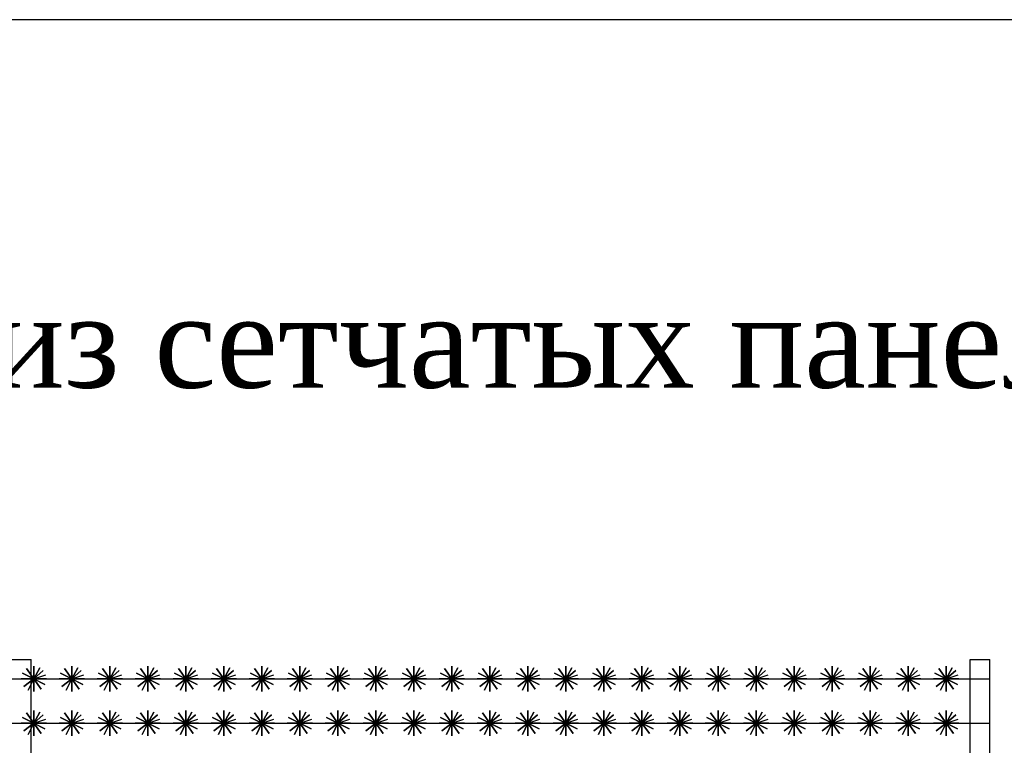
# Model space of a CAD drawing. Header units: inches. Extents: x 9403 to 10041, y 45 to 1090.
# Tile 15 of 41: x 9619 to 9661, y 370 to 400. Entities that reach past the tile are written whole.
import ezdxf
from ezdxf.enums import TextEntityAlignment as Align

# ---------------------------------------------------------------- set-up
doc = ezdxf.new("R2010")
doc.units = ezdxf.units.IN
doc.header["$MEASUREMENT"] = 0
doc.layers.add('Водопровод 2', color=7, linetype='Continuous')
doc.styles.add('TIEMS', font='times.ttf')

msp = doc.modelspace()

# ---------------------------------------------------------------- linework, layer by layer
at = {"color": 1, "linetype": 'ByBlock', "lineweight": 30}
for points in [[(9618.864, 373.228), (9619.696, 373.228)], [(9619.696, 363.394), (9619.696, 373.228)], [(9659.611, 363.395), (9659.611, 373.229)], [(9659.611, 373.229), (9660.443, 373.229)], [(9660.443, 363.395), (9660.443, 373.229)]]:
    msp.add_lwpolyline(points, dxfattribs=at)
for points in [[(9619.799, 372.412), (9620.207, 372.765), (9619.799, 372.412), (9619.486, 372.851), (9619.799, 372.412), (9619.374, 372.081), (9619.799, 372.412), (9620.112, 371.974), (9619.799, 372.412), (9620.338, 372.412), (9619.26, 372.412), (9619.799, 372.412), (9619.799, 371.874), (9619.799, 372.951), (9619.799, 372.412), (9620.278, 372.166), (9619.32, 372.659), (9619.799, 372.412), (9619.568, 371.926), (9619.799, 372.412), (9620.056, 372.886), (9619.799, 372.412), (9620.31, 372.584)], [(9621.415, 372.412), (9621.823, 372.765), (9621.415, 372.412), (9621.102, 372.851), (9621.415, 372.412), (9620.99, 372.081), (9621.415, 372.412), (9621.728, 371.974), (9621.415, 372.412), (9621.954, 372.412), (9620.876, 372.412), (9621.415, 372.412), (9621.415, 371.874), (9621.415, 372.951), (9621.415, 372.412), (9621.894, 372.166), (9620.936, 372.659), (9621.415, 372.412), (9621.185, 371.926), (9621.415, 372.412), (9621.672, 372.886), (9621.415, 372.412), (9621.926, 372.584)], [(9623.031, 372.412), (9623.439, 372.765), (9623.031, 372.412), (9622.718, 372.851), (9623.031, 372.412), (9622.607, 372.081), (9623.031, 372.412), (9623.344, 371.974), (9623.031, 372.412), (9623.57, 372.412), (9622.493, 372.412), (9623.031, 372.412), (9623.031, 371.874), (9623.031, 372.951), (9623.031, 372.412), (9623.51, 372.166), (9622.552, 372.659), (9623.031, 372.412), (9622.801, 371.926), (9623.031, 372.412), (9623.289, 372.886), (9623.031, 372.412), (9623.542, 372.584)], [(9624.647, 372.412), (9625.055, 372.765), (9624.647, 372.412), (9624.334, 372.851), (9624.647, 372.412), (9624.223, 372.081), (9624.647, 372.412), (9624.961, 371.974), (9624.647, 372.412), (9625.186, 372.412), (9624.109, 372.412), (9624.647, 372.412), (9624.647, 371.874), (9624.647, 372.951), (9624.647, 372.412), (9625.126, 372.166), (9624.169, 372.659), (9624.647, 372.412), (9624.417, 371.926), (9624.647, 372.412), (9624.905, 372.886), (9624.647, 372.412), (9625.158, 372.584)], [(9626.264, 372.412), (9626.671, 372.765), (9626.264, 372.412), (9625.951, 372.851), (9626.264, 372.412), (9625.839, 372.081), (9626.264, 372.412), (9626.577, 371.974), (9626.264, 372.412), (9626.802, 372.412), (9625.725, 372.412), (9626.264, 372.412), (9626.264, 371.874), (9626.264, 372.951), (9626.264, 372.412), (9626.743, 372.166), (9625.785, 372.659), (9626.264, 372.412), (9626.033, 371.926), (9626.264, 372.412), (9626.521, 372.886), (9626.264, 372.412), (9626.774, 372.584)], [(9627.88, 372.412), (9628.287, 372.765), (9627.88, 372.412), (9627.567, 372.851), (9627.88, 372.412), (9627.455, 372.081), (9627.88, 372.412), (9628.193, 371.974), (9627.88, 372.412), (9628.419, 372.412), (9627.341, 372.412), (9627.88, 372.412), (9627.88, 371.874), (9627.88, 372.951), (9627.88, 372.412), (9628.359, 372.166), (9627.401, 372.659), (9627.88, 372.412), (9627.649, 371.926), (9627.88, 372.412), (9628.137, 372.886), (9627.88, 372.412), (9628.39, 372.584)], [(9629.496, 372.412), (9629.904, 372.765), (9629.496, 372.412), (9629.183, 372.851), (9629.496, 372.412), (9629.071, 372.081), (9629.496, 372.412), (9629.809, 371.974), (9629.496, 372.412), (9630.035, 372.412), (9628.957, 372.412), (9629.496, 372.412), (9629.496, 371.874), (9629.496, 372.951), (9629.496, 372.412), (9629.975, 372.166), (9629.017, 372.659), (9629.496, 372.412), (9629.265, 371.926), (9629.496, 372.412), (9629.753, 372.886), (9629.496, 372.412), (9630.007, 372.584)], [(9631.112, 372.412), (9631.52, 372.765), (9631.112, 372.412), (9630.799, 372.851), (9631.112, 372.412), (9630.687, 372.081), (9631.112, 372.412), (9631.425, 371.974), (9631.112, 372.412), (9631.651, 372.412), (9630.573, 372.412), (9631.112, 372.412), (9631.112, 371.874), (9631.112, 372.951), (9631.112, 372.412), (9631.591, 372.166), (9630.633, 372.659), (9631.112, 372.412), (9630.882, 371.926), (9631.112, 372.412), (9631.369, 372.886), (9631.112, 372.412), (9631.623, 372.584)], [(9632.728, 372.412), (9633.136, 372.765), (9632.728, 372.412), (9632.415, 372.851), (9632.728, 372.412), (9632.304, 372.081), (9632.728, 372.412), (9633.041, 371.974), (9632.728, 372.412), (9633.267, 372.412), (9632.19, 372.412), (9632.728, 372.412), (9632.728, 371.874), (9632.728, 372.951), (9632.728, 372.412), (9633.207, 372.166), (9632.249, 372.659), (9632.728, 372.412), (9632.498, 371.926), (9632.728, 372.412), (9632.986, 372.886), (9632.728, 372.412), (9633.239, 372.584)], [(9634.345, 372.412), (9634.752, 372.765), (9634.345, 372.412), (9634.031, 372.851), (9634.345, 372.412), (9633.92, 372.081), (9634.345, 372.412), (9634.658, 371.974), (9634.345, 372.412), (9634.883, 372.412), (9633.806, 372.412), (9634.345, 372.412), (9634.345, 371.874), (9634.345, 372.951), (9634.345, 372.412), (9634.823, 372.166), (9633.866, 372.659), (9634.345, 372.412), (9634.114, 371.926), (9634.345, 372.412), (9634.602, 372.886), (9634.345, 372.412), (9634.855, 372.584)], [(9635.961, 372.412), (9636.368, 372.765), (9635.961, 372.412), (9635.648, 372.851), (9635.961, 372.412), (9635.536, 372.081), (9635.961, 372.412), (9636.274, 371.974), (9635.961, 372.412), (9636.499, 372.412), (9635.422, 372.412), (9635.961, 372.412), (9635.961, 371.874), (9635.961, 372.951), (9635.961, 372.412), (9636.44, 372.166), (9635.482, 372.659), (9635.961, 372.412), (9635.73, 371.926), (9635.961, 372.412), (9636.218, 372.886), (9635.961, 372.412), (9636.471, 372.584)], [(9637.577, 372.412), (9637.984, 372.765), (9637.577, 372.412), (9637.264, 372.851), (9637.577, 372.412), (9637.152, 372.081), (9637.577, 372.412), (9637.89, 371.974), (9637.577, 372.412), (9638.116, 372.412), (9637.038, 372.412), (9637.577, 372.412), (9637.577, 371.874), (9637.577, 372.951), (9637.577, 372.412), (9638.056, 372.166), (9637.098, 372.659), (9637.577, 372.412), (9637.346, 371.926), (9637.577, 372.412), (9637.834, 372.886), (9637.577, 372.412), (9638.087, 372.584)], [(9639.193, 372.412), (9639.601, 372.765), (9639.193, 372.412), (9638.88, 372.851), (9639.193, 372.412), (9638.768, 372.081), (9639.193, 372.412), (9639.506, 371.974), (9639.193, 372.412), (9639.732, 372.412), (9638.654, 372.412), (9639.193, 372.412), (9639.193, 371.874), (9639.193, 372.951), (9639.193, 372.412), (9639.672, 372.166), (9638.714, 372.659), (9639.193, 372.412), (9638.962, 371.926), (9639.193, 372.412), (9639.45, 372.886), (9639.193, 372.412), (9639.704, 372.584)], [(9640.809, 372.412), (9641.217, 372.765), (9640.809, 372.412), (9640.496, 372.851), (9640.809, 372.412), (9640.384, 372.081), (9640.809, 372.412), (9641.122, 371.974), (9640.809, 372.412), (9641.348, 372.412), (9640.27, 372.412), (9640.809, 372.412), (9640.809, 371.874), (9640.809, 372.951), (9640.809, 372.412), (9641.288, 372.166), (9640.33, 372.659), (9640.809, 372.412), (9640.579, 371.926), (9640.809, 372.412), (9641.066, 372.886), (9640.809, 372.412), (9641.32, 372.584)], [(9642.425, 372.412), (9642.833, 372.765), (9642.425, 372.412), (9642.112, 372.851), (9642.425, 372.412), (9642.001, 372.081), (9642.425, 372.412), (9642.738, 371.974), (9642.425, 372.412), (9642.964, 372.412), (9641.887, 372.412), (9642.425, 372.412), (9642.425, 371.874), (9642.425, 372.951), (9642.425, 372.412), (9642.904, 372.166), (9641.946, 372.659), (9642.425, 372.412), (9642.195, 371.926), (9642.425, 372.412), (9642.683, 372.886), (9642.425, 372.412), (9642.936, 372.584)], [(9644.042, 372.412), (9644.449, 372.765), (9644.042, 372.412), (9643.728, 372.851), (9644.042, 372.412), (9643.617, 372.081), (9644.042, 372.412), (9644.355, 371.974), (9644.042, 372.412), (9644.58, 372.412), (9643.503, 372.412), (9644.042, 372.412), (9644.042, 371.874), (9644.042, 372.951), (9644.042, 372.412), (9644.52, 372.166), (9643.563, 372.659), (9644.042, 372.412), (9643.811, 371.926), (9644.042, 372.412), (9644.299, 372.886), (9644.042, 372.412), (9644.552, 372.584)], [(9645.658, 372.412), (9646.065, 372.765), (9645.658, 372.412), (9645.345, 372.851), (9645.658, 372.412), (9645.233, 372.081), (9645.658, 372.412), (9645.971, 371.974), (9645.658, 372.412), (9646.196, 372.412), (9645.119, 372.412), (9645.658, 372.412), (9645.658, 371.874), (9645.658, 372.951), (9645.658, 372.412), (9646.137, 372.166), (9645.179, 372.659), (9645.658, 372.412), (9645.427, 371.926), (9645.658, 372.412), (9645.915, 372.886), (9645.658, 372.412), (9646.168, 372.584)], [(9647.274, 372.412), (9647.681, 372.765), (9647.274, 372.412), (9646.961, 372.851), (9647.274, 372.412), (9646.849, 372.081), (9647.274, 372.412), (9647.587, 371.974), (9647.274, 372.412), (9647.813, 372.412), (9646.735, 372.412), (9647.274, 372.412), (9647.274, 371.874), (9647.274, 372.951), (9647.274, 372.412), (9647.753, 372.166), (9646.795, 372.659), (9647.274, 372.412), (9647.043, 371.926), (9647.274, 372.412), (9647.531, 372.886), (9647.274, 372.412), (9647.784, 372.584)], [(9648.89, 372.412), (9649.298, 372.765), (9648.89, 372.412), (9648.577, 372.851), (9648.89, 372.412), (9648.465, 372.081), (9648.89, 372.412), (9649.203, 371.974), (9648.89, 372.412), (9649.429, 372.412), (9648.351, 372.412), (9648.89, 372.412), (9648.89, 371.874), (9648.89, 372.951), (9648.89, 372.412), (9649.369, 372.166), (9648.411, 372.659), (9648.89, 372.412), (9648.659, 371.926), (9648.89, 372.412), (9649.147, 372.886), (9648.89, 372.412), (9649.401, 372.584)], [(9650.506, 372.412), (9650.914, 372.765), (9650.506, 372.412), (9650.193, 372.851), (9650.506, 372.412), (9650.081, 372.081), (9650.506, 372.412), (9650.819, 371.974), (9650.506, 372.412), (9651.045, 372.412), (9649.967, 372.412), (9650.506, 372.412), (9650.506, 371.874), (9650.506, 372.951), (9650.506, 372.412), (9650.985, 372.166), (9650.027, 372.659), (9650.506, 372.412), (9650.276, 371.926), (9650.506, 372.412), (9650.764, 372.886), (9650.506, 372.412), (9651.017, 372.584)], [(9652.122, 372.412), (9652.53, 372.765), (9652.122, 372.412), (9651.809, 372.851), (9652.122, 372.412), (9651.698, 372.081), (9652.122, 372.412), (9652.435, 371.974), (9652.122, 372.412), (9652.661, 372.412), (9651.584, 372.412), (9652.122, 372.412), (9652.122, 371.874), (9652.122, 372.951), (9652.122, 372.412), (9652.601, 372.166), (9651.644, 372.659), (9652.122, 372.412), (9651.892, 371.926), (9652.122, 372.412), (9652.38, 372.886), (9652.122, 372.412), (9652.633, 372.584)], [(9653.739, 372.412), (9654.146, 372.765), (9653.739, 372.412), (9653.425, 372.851), (9653.739, 372.412), (9653.314, 372.081), (9653.739, 372.412), (9654.052, 371.974), (9653.739, 372.412), (9654.277, 372.412), (9653.2, 372.412), (9653.739, 372.412), (9653.739, 371.874), (9653.739, 372.951), (9653.739, 372.412), (9654.217, 372.166), (9653.26, 372.659), (9653.739, 372.412), (9653.508, 371.926), (9653.739, 372.412), (9653.996, 372.886), (9653.739, 372.412), (9654.249, 372.584)], [(9655.355, 372.412), (9655.762, 372.765), (9655.355, 372.412), (9655.042, 372.851), (9655.355, 372.412), (9654.93, 372.081), (9655.355, 372.412), (9655.668, 371.974), (9655.355, 372.412), (9655.893, 372.412), (9654.816, 372.412), (9655.355, 372.412), (9655.355, 371.874), (9655.355, 372.951), (9655.355, 372.412), (9655.834, 372.166), (9654.876, 372.659), (9655.355, 372.412), (9655.124, 371.926), (9655.355, 372.412), (9655.612, 372.886), (9655.355, 372.412), (9655.865, 372.584)], [(9656.971, 372.412), (9657.378, 372.765), (9656.971, 372.412), (9656.658, 372.851), (9656.971, 372.412), (9656.546, 372.081), (9656.971, 372.412), (9657.284, 371.974), (9656.971, 372.412), (9657.51, 372.412), (9656.432, 372.412), (9656.971, 372.412), (9656.971, 371.874), (9656.971, 372.951), (9656.971, 372.412), (9657.45, 372.166), (9656.492, 372.659), (9656.971, 372.412), (9656.74, 371.926), (9656.971, 372.412), (9657.228, 372.886), (9656.971, 372.412), (9657.481, 372.584)], [(9658.587, 372.412), (9658.995, 372.765), (9658.587, 372.412), (9658.274, 372.851), (9658.587, 372.412), (9658.162, 372.081), (9658.587, 372.412), (9658.9, 371.974), (9658.587, 372.412), (9659.126, 372.412), (9658.048, 372.412), (9658.587, 372.412), (9658.587, 371.874), (9658.587, 372.951), (9658.587, 372.412), (9659.066, 372.166), (9658.108, 372.659), (9658.587, 372.412), (9658.356, 371.926), (9658.587, 372.412), (9658.844, 372.886), (9658.587, 372.412), (9659.098, 372.584)], [(9618.864, 372.412), (9660.443, 372.412)], [(9619.799, 370.527), (9620.207, 370.879), (9619.799, 370.527), (9619.486, 370.965), (9619.799, 370.527), (9619.374, 370.196), (9619.799, 370.527), (9620.112, 370.089), (9619.799, 370.527), (9620.338, 370.527), (9619.26, 370.527), (9619.799, 370.527), (9619.799, 369.988), (9619.799, 371.066), (9619.799, 370.527), (9620.278, 370.28), (9619.32, 370.774), (9619.799, 370.527), (9619.568, 370.04), (9619.799, 370.527), (9620.056, 371), (9619.799, 370.527), (9620.31, 370.699)], [(9621.415, 370.527), (9621.823, 370.879), (9621.415, 370.527), (9621.102, 370.965), (9621.415, 370.527), (9620.99, 370.196), (9621.415, 370.527), (9621.728, 370.089), (9621.415, 370.527), (9621.954, 370.527), (9620.876, 370.527), (9621.415, 370.527), (9621.415, 369.988), (9621.415, 371.066), (9621.415, 370.527), (9621.894, 370.28), (9620.936, 370.774), (9621.415, 370.527), (9621.185, 370.04), (9621.415, 370.527), (9621.672, 371), (9621.415, 370.527), (9621.926, 370.699)], [(9623.031, 370.527), (9623.439, 370.879), (9623.031, 370.527), (9622.718, 370.965), (9623.031, 370.527), (9622.607, 370.196), (9623.031, 370.527), (9623.344, 370.089), (9623.031, 370.527), (9623.57, 370.527), (9622.493, 370.527), (9623.031, 370.527), (9623.031, 369.988), (9623.031, 371.066), (9623.031, 370.527), (9623.51, 370.28), (9622.552, 370.774), (9623.031, 370.527), (9622.801, 370.04), (9623.031, 370.527), (9623.289, 371), (9623.031, 370.527), (9623.542, 370.699)], [(9624.647, 370.527), (9625.055, 370.879), (9624.647, 370.527), (9624.334, 370.965), (9624.647, 370.527), (9624.223, 370.196), (9624.647, 370.527), (9624.961, 370.089), (9624.647, 370.527), (9625.186, 370.527), (9624.109, 370.527), (9624.647, 370.527), (9624.647, 369.988), (9624.647, 371.066), (9624.647, 370.527), (9625.126, 370.28), (9624.169, 370.774), (9624.647, 370.527), (9624.417, 370.04), (9624.647, 370.527), (9624.905, 371), (9624.647, 370.527), (9625.158, 370.699)], [(9626.264, 370.527), (9626.671, 370.879), (9626.264, 370.527), (9625.951, 370.965), (9626.264, 370.527), (9625.839, 370.196), (9626.264, 370.527), (9626.577, 370.089), (9626.264, 370.527), (9626.802, 370.527), (9625.725, 370.527), (9626.264, 370.527), (9626.264, 369.988), (9626.264, 371.066), (9626.264, 370.527), (9626.743, 370.28), (9625.785, 370.774), (9626.264, 370.527), (9626.033, 370.04), (9626.264, 370.527), (9626.521, 371), (9626.264, 370.527), (9626.774, 370.699)], [(9627.88, 370.527), (9628.287, 370.879), (9627.88, 370.527), (9627.567, 370.965), (9627.88, 370.527), (9627.455, 370.196), (9627.88, 370.527), (9628.193, 370.089), (9627.88, 370.527), (9628.419, 370.527), (9627.341, 370.527), (9627.88, 370.527), (9627.88, 369.988), (9627.88, 371.066), (9627.88, 370.527), (9628.359, 370.28), (9627.401, 370.774), (9627.88, 370.527), (9627.649, 370.04), (9627.88, 370.527), (9628.137, 371), (9627.88, 370.527), (9628.39, 370.699)], [(9629.496, 370.527), (9629.904, 370.879), (9629.496, 370.527), (9629.183, 370.965), (9629.496, 370.527), (9629.071, 370.196), (9629.496, 370.527), (9629.809, 370.089), (9629.496, 370.527), (9630.035, 370.527), (9628.957, 370.527), (9629.496, 370.527), (9629.496, 369.988), (9629.496, 371.066), (9629.496, 370.527), (9629.975, 370.28), (9629.017, 370.774), (9629.496, 370.527), (9629.265, 370.04), (9629.496, 370.527), (9629.753, 371), (9629.496, 370.527), (9630.007, 370.699)], [(9631.112, 370.527), (9631.52, 370.879), (9631.112, 370.527), (9630.799, 370.965), (9631.112, 370.527), (9630.687, 370.196), (9631.112, 370.527), (9631.425, 370.089), (9631.112, 370.527), (9631.651, 370.527), (9630.573, 370.527), (9631.112, 370.527), (9631.112, 369.988), (9631.112, 371.066), (9631.112, 370.527), (9631.591, 370.28), (9630.633, 370.774), (9631.112, 370.527), (9630.882, 370.04), (9631.112, 370.527), (9631.369, 371), (9631.112, 370.527), (9631.623, 370.699)], [(9632.728, 370.527), (9633.136, 370.879), (9632.728, 370.527), (9632.415, 370.965), (9632.728, 370.527), (9632.304, 370.196), (9632.728, 370.527), (9633.041, 370.089), (9632.728, 370.527), (9633.267, 370.527), (9632.19, 370.527), (9632.728, 370.527), (9632.728, 369.988), (9632.728, 371.066), (9632.728, 370.527), (9633.207, 370.28), (9632.249, 370.774), (9632.728, 370.527), (9632.498, 370.04), (9632.728, 370.527), (9632.986, 371), (9632.728, 370.527), (9633.239, 370.699)], [(9634.345, 370.527), (9634.752, 370.879), (9634.345, 370.527), (9634.031, 370.965), (9634.345, 370.527), (9633.92, 370.196), (9634.345, 370.527), (9634.658, 370.089), (9634.345, 370.527), (9634.883, 370.527), (9633.806, 370.527), (9634.345, 370.527), (9634.345, 369.988), (9634.345, 371.066), (9634.345, 370.527), (9634.823, 370.28), (9633.866, 370.774), (9634.345, 370.527), (9634.114, 370.04), (9634.345, 370.527), (9634.602, 371), (9634.345, 370.527), (9634.855, 370.699)], [(9635.961, 370.527), (9636.368, 370.879), (9635.961, 370.527), (9635.648, 370.965), (9635.961, 370.527), (9635.536, 370.196), (9635.961, 370.527), (9636.274, 370.089), (9635.961, 370.527), (9636.499, 370.527), (9635.422, 370.527), (9635.961, 370.527), (9635.961, 369.988), (9635.961, 371.066), (9635.961, 370.527), (9636.44, 370.28), (9635.482, 370.774), (9635.961, 370.527), (9635.73, 370.04), (9635.961, 370.527), (9636.218, 371), (9635.961, 370.527), (9636.471, 370.699)], [(9637.577, 370.527), (9637.984, 370.879), (9637.577, 370.527), (9637.264, 370.965), (9637.577, 370.527), (9637.152, 370.196), (9637.577, 370.527), (9637.89, 370.089), (9637.577, 370.527), (9638.116, 370.527), (9637.038, 370.527), (9637.577, 370.527), (9637.577, 369.988), (9637.577, 371.066), (9637.577, 370.527), (9638.056, 370.28), (9637.098, 370.774), (9637.577, 370.527), (9637.346, 370.04), (9637.577, 370.527), (9637.834, 371), (9637.577, 370.527), (9638.087, 370.699)], [(9639.193, 370.527), (9639.601, 370.879), (9639.193, 370.527), (9638.88, 370.965), (9639.193, 370.527), (9638.768, 370.196), (9639.193, 370.527), (9639.506, 370.089), (9639.193, 370.527), (9639.732, 370.527), (9638.654, 370.527), (9639.193, 370.527), (9639.193, 369.988), (9639.193, 371.066), (9639.193, 370.527), (9639.672, 370.28), (9638.714, 370.774), (9639.193, 370.527), (9638.962, 370.04), (9639.193, 370.527), (9639.45, 371), (9639.193, 370.527), (9639.704, 370.699)], [(9640.809, 370.527), (9641.217, 370.879), (9640.809, 370.527), (9640.496, 370.965), (9640.809, 370.527), (9640.384, 370.196), (9640.809, 370.527), (9641.122, 370.089), (9640.809, 370.527), (9641.348, 370.527), (9640.27, 370.527), (9640.809, 370.527), (9640.809, 369.988), (9640.809, 371.066), (9640.809, 370.527), (9641.288, 370.28), (9640.33, 370.774), (9640.809, 370.527), (9640.579, 370.04), (9640.809, 370.527), (9641.066, 371), (9640.809, 370.527), (9641.32, 370.699)], [(9642.425, 370.527), (9642.833, 370.879), (9642.425, 370.527), (9642.112, 370.965), (9642.425, 370.527), (9642.001, 370.196), (9642.425, 370.527), (9642.738, 370.089), (9642.425, 370.527), (9642.964, 370.527), (9641.887, 370.527), (9642.425, 370.527), (9642.425, 369.988), (9642.425, 371.066), (9642.425, 370.527), (9642.904, 370.28), (9641.946, 370.774), (9642.425, 370.527), (9642.195, 370.04), (9642.425, 370.527), (9642.683, 371), (9642.425, 370.527), (9642.936, 370.699)], [(9644.042, 370.527), (9644.449, 370.879), (9644.042, 370.527), (9643.728, 370.965), (9644.042, 370.527), (9643.617, 370.196), (9644.042, 370.527), (9644.355, 370.089), (9644.042, 370.527), (9644.58, 370.527), (9643.503, 370.527), (9644.042, 370.527), (9644.042, 369.988), (9644.042, 371.066), (9644.042, 370.527), (9644.52, 370.28), (9643.563, 370.774), (9644.042, 370.527), (9643.811, 370.04), (9644.042, 370.527), (9644.299, 371), (9644.042, 370.527), (9644.552, 370.699)], [(9645.658, 370.527), (9646.065, 370.879), (9645.658, 370.527), (9645.345, 370.965), (9645.658, 370.527), (9645.233, 370.196), (9645.658, 370.527), (9645.971, 370.089), (9645.658, 370.527), (9646.196, 370.527), (9645.119, 370.527), (9645.658, 370.527), (9645.658, 369.988), (9645.658, 371.066), (9645.658, 370.527), (9646.137, 370.28), (9645.179, 370.774), (9645.658, 370.527), (9645.427, 370.04), (9645.658, 370.527), (9645.915, 371), (9645.658, 370.527), (9646.168, 370.699)], [(9647.274, 370.527), (9647.681, 370.879), (9647.274, 370.527), (9646.961, 370.965), (9647.274, 370.527), (9646.849, 370.196), (9647.274, 370.527), (9647.587, 370.089), (9647.274, 370.527), (9647.813, 370.527), (9646.735, 370.527), (9647.274, 370.527), (9647.274, 369.988), (9647.274, 371.066), (9647.274, 370.527), (9647.753, 370.28), (9646.795, 370.774), (9647.274, 370.527), (9647.043, 370.04), (9647.274, 370.527), (9647.531, 371), (9647.274, 370.527), (9647.784, 370.699)], [(9648.89, 370.527), (9649.298, 370.879), (9648.89, 370.527), (9648.577, 370.965), (9648.89, 370.527), (9648.465, 370.196), (9648.89, 370.527), (9649.203, 370.089), (9648.89, 370.527), (9649.429, 370.527), (9648.351, 370.527), (9648.89, 370.527), (9648.89, 369.988), (9648.89, 371.066), (9648.89, 370.527), (9649.369, 370.28), (9648.411, 370.774), (9648.89, 370.527), (9648.659, 370.04), (9648.89, 370.527), (9649.147, 371), (9648.89, 370.527), (9649.401, 370.699)], [(9650.506, 370.527), (9650.914, 370.879), (9650.506, 370.527), (9650.193, 370.965), (9650.506, 370.527), (9650.081, 370.196), (9650.506, 370.527), (9650.819, 370.089), (9650.506, 370.527), (9651.045, 370.527), (9649.967, 370.527), (9650.506, 370.527), (9650.506, 369.988), (9650.506, 371.066), (9650.506, 370.527), (9650.985, 370.28), (9650.027, 370.774), (9650.506, 370.527), (9650.276, 370.04), (9650.506, 370.527), (9650.764, 371), (9650.506, 370.527), (9651.017, 370.699)], [(9652.122, 370.527), (9652.53, 370.879), (9652.122, 370.527), (9651.809, 370.965), (9652.122, 370.527), (9651.698, 370.196), (9652.122, 370.527), (9652.435, 370.089), (9652.122, 370.527), (9652.661, 370.527), (9651.584, 370.527), (9652.122, 370.527), (9652.122, 369.988), (9652.122, 371.066), (9652.122, 370.527), (9652.601, 370.28), (9651.644, 370.774), (9652.122, 370.527), (9651.892, 370.04), (9652.122, 370.527), (9652.38, 371), (9652.122, 370.527), (9652.633, 370.699)], [(9653.739, 370.527), (9654.146, 370.879), (9653.739, 370.527), (9653.425, 370.965), (9653.739, 370.527), (9653.314, 370.196), (9653.739, 370.527), (9654.052, 370.089), (9653.739, 370.527), (9654.277, 370.527), (9653.2, 370.527), (9653.739, 370.527), (9653.739, 369.988), (9653.739, 371.066), (9653.739, 370.527), (9654.217, 370.28), (9653.26, 370.774), (9653.739, 370.527), (9653.508, 370.04), (9653.739, 370.527), (9653.996, 371), (9653.739, 370.527), (9654.249, 370.699)], [(9655.355, 370.527), (9655.762, 370.879), (9655.355, 370.527), (9655.042, 370.965), (9655.355, 370.527), (9654.93, 370.196), (9655.355, 370.527), (9655.668, 370.089), (9655.355, 370.527), (9655.893, 370.527), (9654.816, 370.527), (9655.355, 370.527), (9655.355, 369.988), (9655.355, 371.066), (9655.355, 370.527), (9655.834, 370.28), (9654.876, 370.774), (9655.355, 370.527), (9655.124, 370.04), (9655.355, 370.527), (9655.612, 371), (9655.355, 370.527), (9655.865, 370.699)], [(9656.971, 370.527), (9657.378, 370.879), (9656.971, 370.527), (9656.658, 370.965), (9656.971, 370.527), (9656.546, 370.196), (9656.971, 370.527), (9657.284, 370.089), (9656.971, 370.527), (9657.51, 370.527), (9656.432, 370.527), (9656.971, 370.527), (9656.971, 369.988), (9656.971, 371.066), (9656.971, 370.527), (9657.45, 370.28), (9656.492, 370.774), (9656.971, 370.527), (9656.74, 370.04), (9656.971, 370.527), (9657.228, 371), (9656.971, 370.527), (9657.481, 370.699)], [(9658.587, 370.527), (9658.995, 370.879), (9658.587, 370.527), (9658.274, 370.965), (9658.587, 370.527), (9658.162, 370.196), (9658.587, 370.527), (9658.9, 370.089), (9658.587, 370.527), (9659.126, 370.527), (9658.048, 370.527), (9658.587, 370.527), (9658.587, 369.988), (9658.587, 371.066), (9658.587, 370.527), (9659.066, 370.28), (9658.108, 370.774), (9658.587, 370.527), (9658.356, 370.04), (9658.587, 370.527), (9658.844, 371), (9658.587, 370.527), (9659.098, 370.699)], [(9618.864, 370.527), (9660.443, 370.527)]]:
    msp.add_lwpolyline(points)
at = {"layer": 'Водопровод 2', "linetype": 'Continuous'}
msp.add_lwpolyline([(9512.931, 113.444), (9907.931, 113.444), (9907.931, 400.444), (9512.931, 400.444)], close=True, dxfattribs=at)

# ---------------------------------------------------------------- texts
at = {"color": 7, "linetype": 'Continuous', "style": 'TIEMS'}
msp.add_text('Металлическая ограда из сетчатых панелей', height=3.92, dxfattribs=at).set_placement((9614.721, 384.792), align=Align.CENTER)

doc.saveas('drawing.dxf')
